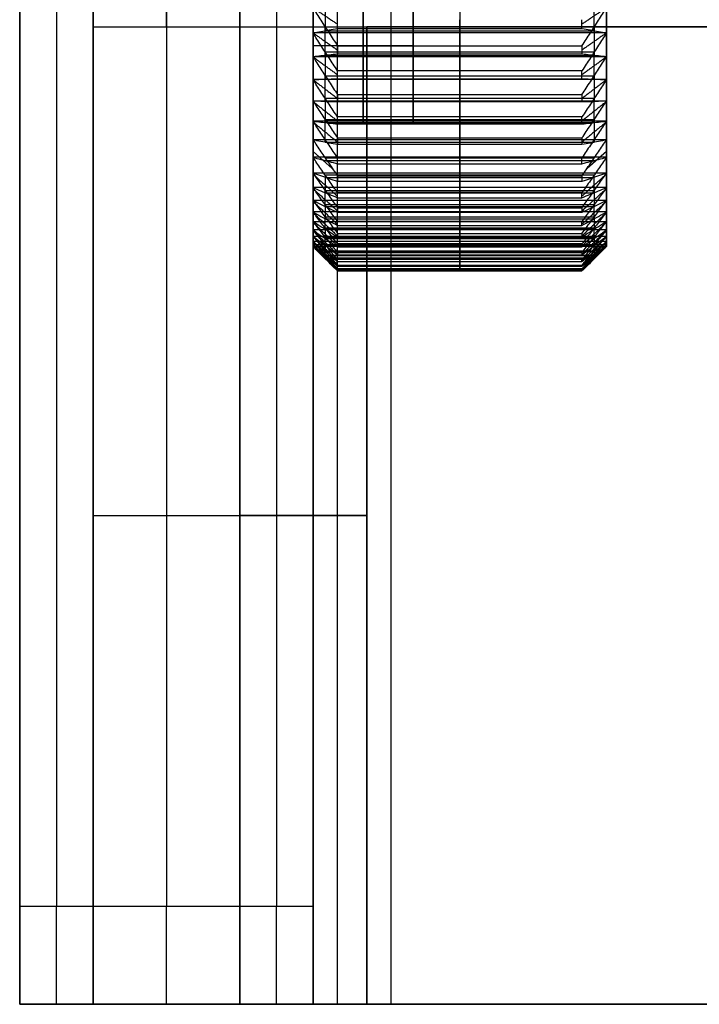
# Model space of a CAD drawing. Header units: centimetres. Extents: x -14.3 to 5, y -11.3 to 4.9.
# Tile 2 of 10: x -5 to -3.6, y -3 to -1. Entities that reach past the tile are written whole.
import ezdxf

# ---------------------------------------------------------------- set-up
doc = ezdxf.new("R2010")
doc.units = ezdxf.units.CM
doc.layers.add('Default', color=7, linetype='Continuous', true_color=0x000000)

# ---------------------------------------------------------------- blocks, each defined once
blk = doc.blocks.new('L_SUPPORTO_ESTERNA')
at = {"layer": 'Default'}
for p, q in [((-50, 30, 62.25), (-50, -30, 62.25)), ((-48.5, 30, 62.25), (-48.5, -30, 62.25)), ((-49.25, 28, 102), (-49.25, -28, 102)), ((-48.5, -30, 58), (-50, -30, 58))]:
    blk.add_line(p, q, dxfattribs=at)
at = {"layer": 'Default', "extrusion": (-1, 0, 0)}
for centre in [(28, 100, 50), (28, 100, 49.25), (28, 100, 48.5)]:
    blk.add_arc(centre, 2, 0, 90, dxfattribs=at)
at = {"layer": 'Default', "extrusion": (0, 1, 0)}
blk.add_arc((43.5, 22.5, -30), 6.5, 270, 0, dxfattribs=at)
at = {"layer": 'Default', "extrusion": (0, -1, 0)}
blk.add_arc((-43.5, 22.5, 30), 5, 180, 270, dxfattribs=at)
at = {"layer": 'Default'}
for points in [[(-50, 30, 22.5), (-50, 0, 22.5), (-50, -30, 22.5)], [(-48.5, 30, 22.5), (-48.5, 0, 22.5), (-48.5, -30, 22.5)], [(-43.5, -30, 16), (-43.5, 0, 16), (-43.5, 30, 16)], [(-43.5, -30, 17.5), (-43.5, 0, 17.5), (-43.5, 30, 17.5)], [(-50, -28, 102), (-50, 0, 102), (-50, 28, 102)], [(-48.5, -28, 102), (-48.5, 0, 102), (-48.5, 28, 102)], [(-48.5, -28, 102), (-49.25, -28, 102), (-50, -28, 102)], [(-50, -30, 22.5), (-50, -30, 61.25), (-50, -30, 100)], [(-50, -30, 100), (-49.25, -30, 100), (-48.5, -30, 100)], [(-48.5, -30, 22.5), (-48.5, -30, 61.25), (-48.5, -30, 100)], [(-43.5, -30, 17.5), (2.25, -30, 17.5), (48, -30, 17.5)], [(48, -30, 16), (2.25, -30, 16), (-43.5, -30, 16)]]:
    blk.add_open_spline(points, degree=2, dxfattribs=at)
blk = doc.blocks.new('L_SUPPORTO_CENTRALE')
at = {"layer": 'Default'}
for p, q in [((-47, 28, 102), (-47, -28, 102)), ((-48.5, -10, 47.25), (-45.5, -10, 47.25)), ((-48.5, -10, 62.55), (-48.5, -30, 62.55)), ((-45.5, -10, 62.55), (-45.5, -30, 62.55)), ((-45.5, -30, 58.75), (-48.5, -30, 58.75))]:
    blk.add_line(p, q, dxfattribs=at)
at = {"layer": 'Default', "extrusion": (1, 0, 0)}
blk.add_arc((0, 77, -48.5), 10, 0, 180, dxfattribs=at)
at = {"layer": 'Default', "extrusion": (-1, 0, 0)}
for centre, radius, end in [((0, 77, 47), 10, 180), ((0, 77, 45.5), 10, 180), ((28, 100, 48.5), 2, 90), ((28, 100, 47), 2, 90), ((28, 100, 45.5), 2, 90)]:
    blk.add_arc(centre, radius, 0, end, dxfattribs=at)
at = {"layer": 'Default', "extrusion": (0, -1, 0)}
for centre, radius in [((-42.9, 23.1, 10), 5.6), ((-42.9, 23.1, 10), 2.6), ((-42.9, 23.1, 20), 5.6), ((-42.9, 23.1, 30), 2.6)]:
    blk.add_arc(centre, radius, 180, 270, dxfattribs=at)
at = {"layer": 'Default', "extrusion": (0, 1, 0)}
for centre, radius in [((42.9, 23.1, -20), 2.6), ((42.9, 23.1, -30), 5.6)]:
    blk.add_arc(centre, radius, 270, 0, dxfattribs=at)
at = {"layer": 'Default'}
for points in [[(-48.5, -28, 102), (-48.5, 0, 102), (-48.5, 28, 102)], [(-45.5, -28, 102), (-45.5, 0, 102), (-45.5, 28, 102)], [(-48.5, -30, 23.1), (-48.5, -20, 23.1), (-48.5, -10, 23.1)], [(-48.5, -10, 77), (-47, -10, 77), (-45.5, -10, 77)], [(-48.5, -10, 23.1), (-48.5, -10, 50.05), (-48.5, -10, 77)], [(-45.5, -10, 77), (-45.5, -10, 50.05), (-45.5, -10, 23.1)], [(-45.5, -10, 23.1), (-45.5, -20, 23.1), (-45.5, -30, 23.1)], [(-42.9, -10, 17.5), (-42.9, -20, 17.5), (-42.9, -30, 17.5)], [(-8.139, -10, 17.5), (-25.52, -10, 17.5), (-42.9, -10, 17.5)], [(-42.9, -10, 20.5), (-25.52, -10, 20.5), (-8.139, -10, 20.5)], [(-42.9, -30, 20.5), (-42.9, -20, 20.5), (-42.9, -10, 20.5)], [(-45.5, -28, 102), (-47, -28, 102), (-48.5, -28, 102)], [(-48.5, -30, 23.1), (-48.5, -30, 61.55), (-48.5, -30, 100)], [(-48.5, -30, 100), (-47, -30, 100), (-45.5, -30, 100)], [(-45.5, -30, 100), (-45.5, -30, 61.55), (-45.5, -30, 23.1)], [(48, -30, 17.5), (2.55, -30, 17.5), (-42.9, -30, 17.5)], [(-42.9, -30, 20.5), (2.55, -30, 20.5), (48, -30, 20.5)]]:
    blk.add_open_spline(points, degree=2, dxfattribs=at)
blk = doc.blocks.new('L_SUPPORTO_INTERNA')
at = {"layer": 'Default'}
for p, q in [((-45.5, 30, 62.8), (-45.5, -30, 62.8)), ((-44, 30, 62.8), (-44, -30, 62.8)), ((-44.75, 28, 102), (-44.75, -28, 102)), ((-44, -30, 60.25), (-45.5, -30, 60.25))]:
    blk.add_line(p, q, dxfattribs=at)
at = {"layer": 'Default', "extrusion": (-1, 0, 0)}
for centre in [(28, 100, 45.5), (28, 100, 44.75), (28, 100, 44)]:
    blk.add_arc(centre, 2, 0, 90, dxfattribs=at)
at = {"layer": 'Default', "extrusion": (0, 1, 0)}
blk.add_arc((42.4, 23.6, -30), 3.1, 270, 0, dxfattribs=at)
at = {"layer": 'Default', "extrusion": (0, -1, 0)}
blk.add_arc((-42.4, 23.6, 30), 1.6, 180, 270, dxfattribs=at)
at = {"layer": 'Default'}
for points in [[(-45.5, 30, 23.6), (-45.5, 0, 23.6), (-45.5, -30, 23.6)], [(-44, 30, 23.6), (-44, 0, 23.6), (-44, -30, 23.6)], [(-42.4, -30, 20.5), (-42.4, 0, 20.5), (-42.4, 30, 20.5)], [(-42.4, -30, 22), (-42.4, 0, 22), (-42.4, 30, 22)], [(-45.5, -28, 102), (-45.5, 0, 102), (-45.5, 28, 102)], [(-44, -28, 102), (-44, 0, 102), (-44, 28, 102)], [(-44, -28, 102), (-44.75, -28, 102), (-45.5, -28, 102)], [(-45.5, -30, 23.6), (-45.5, -30, 61.8), (-45.5, -30, 100)], [(-45.5, -30, 100), (-44.75, -30, 100), (-44, -30, 100)], [(-44, -30, 23.6), (-44, -30, 61.8), (-44, -30, 100)], [(-42.4, -30, 22), (2.8, -30, 22), (48, -30, 22)], [(48, -30, 20.5), (2.8, -30, 20.5), (-42.4, -30, 20.5)]]:
    blk.add_open_spline(points, degree=2, dxfattribs=at)
blk = doc.blocks.new('5132_ASM')
at = {"layer": 'Default'}
for name in ['L_SUPPORTO_ESTERNA', 'L_SUPPORTO_CENTRALE', 'L_SUPPORTO_INTERNA']:
    blk.add_blockref(name, (0, 0, -16), dxfattribs=at)
blk = doc.blocks.new('5134')
at = {"layer": 'Default'}
for p, q in [((-37.8, -12.554, 69.744), (-37.8, 12.561, 84.244)), ((-41.75, -10.392, 71), (-41.75, -7.361, 72.75)), ((-40.8, -9.615, 66.147), (-40.8, -10.392, 66.183)), ((-43.553, -10.004, 66.165), (-38.047, -10.004, 66.165)), ((-40.8, -10.128, 87.376), (-40.8, -10.036, 88.148)), ((-43.553, -10.082, 87.762), (-38.047, -10.082, 87.762)), ((-40.8, -10.903, 87.302), (-40.8, -10.128, 87.376)), ((-43.8, -12.557, 69.75), (-43.8, -10.392, 71)), ((-43.553, -10.515, 87.339), (-38.047, -10.515, 87.339)), ((-43.553, -10.59, 66.737), (-38.047, -10.59, 66.737)), ((-40.8, -10.563, 66.35), (-40.8, -10.618, 67.125)), ((-40.8, -10.618, 67.125), (-40.8, -11.388, 67.237)), ((-43.553, -11.003, 67.181), (-38.047, -11.003, 67.181)), ((-43.553, -11.074, 86.739), (-38.047, -11.074, 86.739)), ((-40.8, -11.083, 86.35), (-40.8, -11.065, 87.128)), ((-40.8, -11.846, 86.202), (-40.8, -11.083, 86.35)), ((-43.553, -11.464, 86.276), (-38.047, -11.464, 86.276)), ((-43.553, -11.531, 67.807), (-38.047, -11.531, 67.807)), ((-40.8, -11.521, 68.196), (-40.8, -12.277, 68.381)), ((-40.8, -11.541, 67.419), (-40.8, -11.521, 68.196)), ((-43.553, -11.899, 68.289), (-38.047, -11.899, 68.289)), ((-43.553, -11.962, 85.625), (-38.047, -11.962, 85.625)), ((-40.8, -11.933, 85.237), (-40.8, -11.991, 86.012)), ((-40.8, -12.679, 85.016), (-40.8, -11.933, 85.237)), ((-43.553, -12.306, 85.126), (-38.047, -12.306, 85.126)), ((-43.553, -12.365, 68.963), (-38.047, -12.365, 68.963)), ((-40.8, -12.317, 69.349), (-40.8, -13.051, 69.606)), ((-40.8, -12.412, 68.577), (-40.8, -12.317, 69.349)), ((-43.8, -12.557, 69.75), (-43.406, -12.899, 69.553)), ((-43.553, -12.684, 69.478), (-38.047, -12.684, 69.478)), ((-40.8, -12.673, 84.047), (-40.8, -12.804, 84.813)), ((-40.8, -13.393, 83.754), (-40.8, -12.673, 84.047)), ((-37.8, -12.557, 69.75), (-38.194, -12.899, 69.553)), ((-43.553, -12.739, 84.43), (-38.047, -12.739, 84.43)), ((-43.553, -13.033, 83.901), (-38.047, -13.033, 83.901)), ((-43.553, -13.083, 70.194), (-38.047, -13.083, 70.194)), ((-40.8, -12.998, 70.574), (-40.8, -13.704, 70.9)), ((-40.8, -13.167, 69.815), (-40.8, -12.998, 70.574)), ((-40.8, -13.293, 82.791), (-40.8, -13.499, 83.541)), ((-40.8, -13.983, 82.43), (-40.8, -13.293, 82.791)), ((-43.553, -13.351, 70.737), (-38.047, -13.351, 70.737)), ((-43.553, -13.396, 83.166), (-38.047, -13.396, 83.166)), ((-43.553, -13.638, 82.611), (-38.047, -13.638, 82.611)), ((-43.553, -13.678, 71.489), (-38.047, -13.678, 71.489)), ((-40.8, -13.558, 71.858), (-40.8, -14.229, 72.252)), ((-40.8, -13.799, 71.119), (-40.8, -13.558, 71.858)), ((-43.553, -13.893, 72.055), (-38.047, -13.893, 72.055)), ((-40.8, -13.79, 81.481), (-40.8, -14.067, 82.207)), ((-40.8, -14.441, 81.055), (-40.8, -13.79, 81.481)), ((-43.553, -13.929, 81.844), (-38.047, -13.929, 81.844)), ((-40.8, -13.991, 73.191), (-40.8, -14.62, 73.647)), ((-40.8, -14.302, 72.478), (-40.8, -13.991, 73.191)), ((-43.553, -14.116, 81.268), (-38.047, -14.116, 81.268)), ((-43.553, -14.146, 72.834), (-38.047, -14.146, 72.834)), ((-40.8, -14.158, 80.129), (-40.8, -14.504, 80.825)), ((-40.8, -14.765, 79.643), (-40.8, -14.158, 80.129)), ((-40.8, -14.293, 74.559), (-40.8, -14.876, 75.074)), ((-40.8, -14.672, 73.88), (-40.8, -14.293, 74.559)), ((-43.553, -14.306, 73.419), (-38.047, -14.306, 73.419)), ((-43.553, -14.331, 80.477), (-38.047, -14.331, 80.477)), ((-43.553, -14.462, 79.886), (-38.047, -14.462, 79.886)), ((-43.553, -14.482, 74.219), (-38.047, -14.482, 74.219)), ((-40.8, -14.394, 78.748), (-40.8, -14.805, 79.408)), ((-40.8, -14.951, 78.205), (-40.8, -14.394, 78.748)), ((-40.8, -14.462, 75.95), (-40.8, -14.992, 76.518)), ((-40.8, -14.905, 75.31), (-40.8, -14.462, 75.95)), ((-40.8, -14.496, 77.35), (-40.8, -14.969, 77.968)), ((-40.8, -14.998, 76.757), (-40.8, -14.496, 77.35)), ((-43.553, -14.584, 74.816), (-38.047, -14.584, 74.816)), ((-43.553, -14.6, 79.078), (-38.047, -14.6, 79.078)), ((-43.553, -14.673, 78.477), (-38.047, -14.673, 78.477)), ((-43.553, -14.683, 75.63), (-38.047, -14.683, 75.63)), ((-43.553, -14.727, 76.234), (-38.047, -14.727, 76.234)), ((-43.553, -14.732, 77.659), (-38.047, -14.732, 77.659)), ((-43.553, -14.747, 77.054), (-38.047, -14.747, 77.054))]:
    blk.add_line(p, q, dxfattribs=at)
at = {"layer": 'Default', "extrusion": (1, 0, 0)}
for start, end in [(210, 30), (30, 210)]:
    blk.add_arc((0, 77, -43.8), 12, start, end, dxfattribs=at)
at = {"layer": 'Default', "extrusion": (-1, 0, 0)}
for centre, radius, start, end in [((0, 77, 41.75), 12, 150, 330), ((0, 77, 42.775), 12, 150, 330), ((0, 77, 42.775), 12, 330, 150), ((0, 77, 41.75), 12, 330, 150), ((0, 77, 43.8), 14.5, 45.6923, 51.2308), ((0, 77, 37.8), 14.5, 45.6923, 51.2308), ((0, 77, 43.8), 14.5, 311.5385, 317.0769), ((0, 77, 37.8), 14.5, 311.5385, 317.0769), ((0, 77, 43.3), 15, 48.0063, 48.9168), ((0, 77, 40.8), 15, 48.0063, 48.9168), ((0, 77, 38.3), 15, 48.0063, 48.9168), ((0, 77, 43.8), 14.5, 40.1538, 45.6923), ((0, 77, 37.8), 14.5, 40.1538, 45.6923), ((0, 77, 43.3), 15, 313.8525, 314.7629), ((0, 77, 40.8), 15, 313.8525, 314.7629), ((0, 77, 38.3), 15, 313.8525, 314.7629), ((0, 77, 43.8), 14.5, 317.0769, 322.6154), ((0, 77, 37.8), 14.5, 317.0769, 322.6154), ((0, 77, 43.3), 15, 42.4679, 43.3783), ((0, 77, 40.8), 15, 42.4679, 43.3783), ((0, 77, 38.3), 15, 42.4679, 43.3783), ((0, 77, 43.8), 14.5, 34.6154, 40.1538), ((0, 77, 37.8), 14.5, 34.6154, 40.1538), ((0, 77, 43.3), 15, 319.3909, 320.3014), ((0, 77, 40.8), 15, 319.3909, 320.3014), ((0, 77, 38.3), 15, 319.3909, 320.3014), ((0, 77, 43.8), 14.5, 322.6154, 328.1538), ((0, 77, 37.8), 14.5, 322.6154, 328.1538), ((0, 77, 43.3), 15, 36.9294, 37.8398), ((0, 77, 40.8), 15, 36.9294, 37.8398), ((0, 77, 38.3), 15, 36.9294, 37.8398), ((0, 77, 43.8), 14.5, 29.0769, 34.6154), ((0, 77, 37.8), 14.5, 29.0769, 34.6154), ((0, 77, 43.3), 15, 324.9294, 325.8398), ((0, 77, 40.8), 15, 324.9294, 325.8398), ((0, 77, 38.3), 15, 324.9294, 325.8398), ((0, 77, 43.8), 14.5, 328.1538, 333.6923), ((0, 77, 37.8), 14.5, 328.1538, 333.6923), ((0, 77, 43.8), 14.5, 23.5385, 29.0769), ((0, 77, 43.3), 15, 31.3909, 32.3014), ((0, 77, 40.8), 15, 31.3909, 32.3014), ((0, 77, 38.3), 15, 31.3909, 32.3014), ((0, 77, 37.8), 14.5, 23.5385, 29.0769), ((0, 77, 43.8), 14.5, 333.6923, 339.2308), ((0, 77, 43.3), 15, 330.4679, 331.3783), ((0, 77, 40.8), 15, 330.4679, 331.3783), ((0, 77, 38.3), 15, 330.4679, 331.3783), ((0, 77, 37.8), 14.5, 333.6923, 339.2308), ((0, 77, 43.8), 14.5, 18, 23.5385), ((0, 77, 37.8), 14.5, 18, 23.5385), ((0, 77, 43.3), 15, 25.8525, 26.7629), ((0, 77, 40.8), 15, 25.8525, 26.7629), ((0, 77, 38.3), 15, 25.8525, 26.7629), ((0, 77, 43.8), 14.5, 339.2308, 344.7692), ((0, 77, 37.8), 14.5, 339.2308, 344.7692), ((0, 77, 43.8), 14.5, 12.4615, 18), ((0, 77, 43.3), 15, 336.0063, 336.9168), ((0, 77, 40.8), 15, 336.0063, 336.9168), ((0, 77, 38.3), 15, 336.0063, 336.9168), ((0, 77, 37.8), 14.5, 12.4615, 18), ((0, 77, 43.8), 14.5, 344.7692, 350.3077), ((0, 77, 43.3), 15, 20.314, 21.2245), ((0, 77, 40.8), 15, 20.314, 21.2245), ((0, 77, 38.3), 15, 20.314, 21.2245), ((0, 77, 37.8), 14.5, 344.7692, 350.3077), ((0, 77, 43.8), 14.5, 6.9231, 12.4615), ((0, 77, 43.8), 14.5, 350.3077, 355.8462), ((0, 77, 43.3), 15, 341.5448, 342.4552), ((0, 77, 40.8), 15, 341.5448, 342.4552), ((0, 77, 38.3), 15, 341.5448, 342.4552), ((0, 77, 37.8), 14.5, 6.9231, 12.4615), ((0, 77, 37.8), 14.5, 350.3077, 355.8462), ((0, 77, 43.8), 14.5, 1.3846, 6.9231), ((0, 77, 43.8), 14.5, 355.8462, 1.3846), ((0, 77, 43.3), 15, 14.7755, 15.686), ((0, 77, 40.8), 15, 14.7755, 15.686), ((0, 77, 38.3), 15, 14.7755, 15.686), ((0, 77, 37.8), 14.5, 1.3846, 6.9231), ((0, 77, 37.8), 14.5, 355.8462, 1.3846), ((0, 77, 43.3), 15, 347.0832, 347.9937), ((0, 77, 40.8), 15, 347.0832, 347.9937), ((0, 77, 38.3), 15, 347.0832, 347.9937), ((0, 77, 43.3), 15, 9.2371, 10.1475), ((0, 77, 43.3), 15, 352.6217, 353.5321), ((0, 77, 40.8), 15, 9.2371, 10.1475), ((0, 77, 40.8), 15, 352.6217, 353.5321), ((0, 77, 38.3), 15, 9.2371, 10.1475), ((0, 77, 38.3), 15, 352.6217, 353.5321), ((0, 77, 43.3), 15, 3.6986, 4.6091), ((0, 77, 43.3), 15, 358.1602, 359.0706), ((0, 77, 40.8), 15, 3.6986, 4.6091), ((0, 77, 40.8), 15, 358.1602, 359.0706), ((0, 77, 38.3), 15, 3.6986, 4.6091), ((0, 77, 38.3), 15, 358.1602, 359.0706)]:
    blk.add_arc(centre, radius, start, end, dxfattribs=at)
at = {"layer": 'Default'}
for points, degree in [([(-43.8, -9.615, 66.147), (-43.747, -9.699, 66.151), (-43.64, -9.869, 66.159), (-43.473, -10.127, 66.171), (-43.358, -10.303, 66.179), (-43.3, -10.392, 66.183)], 3), ([(-43.8, -9.615, 87.854), (-43.55, -9.781, 88.041), (-43.3, -9.947, 88.228)], 2), ([(-38.3, -10.392, 66.183), (-38.242, -10.303, 66.179), (-38.127, -10.128, 66.171), (-37.96, -9.869, 66.159), (-37.853, -9.699, 66.151), (-37.8, -9.615, 66.147)], 3), ([(-37.8, -9.615, 87.854), (-38.05, -9.781, 88.041), (-38.3, -9.947, 88.228)], 2), ([(-43.8, -10.128, 87.376), (-43.747, -10.118, 87.46), (-43.64, -10.098, 87.628), (-43.473, -10.067, 87.885), (-43.358, -10.046, 88.06), (-43.3, -10.036, 88.148)], 3), ([(-43.3, -10.036, 88.148), (-40.8, -10.036, 88.148), (-38.3, -10.036, 88.148)], 2), ([(-38.3, -10.036, 88.148), (-38.242, -10.046, 88.06), (-38.127, -10.067, 87.885), (-37.96, -10.098, 87.628), (-37.853, -10.118, 87.46), (-37.8, -10.128, 87.376)], 3), ([(-37.8, -10.128, 87.376), (-40.8, -10.128, 87.376), (-43.8, -10.128, 87.376)], 2), ([(-43.3, -10.903, 87.302), (-43.358, -10.814, 87.311), (-43.473, -10.639, 87.327), (-43.64, -10.381, 87.352), (-43.747, -10.212, 87.368), (-43.8, -10.128, 87.376)], 3), ([(-43.8, -10.128, 66.624), (-43.55, -10.303, 66.445), (-43.3, -10.478, 66.266)], 2), ([(-37.8, -10.128, 87.376), (-37.853, -10.212, 87.368), (-37.96, -10.381, 87.352), (-38.127, -10.639, 87.327), (-38.242, -10.814, 87.311), (-38.3, -10.903, 87.302)], 3), ([(-37.8, -10.128, 66.624), (-38.05, -10.303, 66.445), (-38.3, -10.478, 66.266)], 2), ([(-41.75, -10.392, 71), (-42.775, -10.392, 71), (-43.8, -10.392, 71)], 2), ([(-43.3, -10.392, 66.183), (-40.8, -10.392, 66.183), (-38.3, -10.392, 66.183)], 2), ([(-43.3, -10.563, 66.35), (-43.358, -10.569, 66.438), (-43.473, -10.581, 66.614), (-43.64, -10.6, 66.872), (-43.747, -10.612, 67.041), (-43.8, -10.618, 67.125)], 3), ([(-37.8, -10.618, 67.125), (-40.8, -10.618, 67.125), (-43.8, -10.618, 67.125)], 2), ([(-43.8, -10.618, 67.125), (-43.747, -10.701, 67.137), (-43.64, -10.869, 67.162), (-43.473, -11.125, 67.199), (-43.358, -11.3, 67.224), (-43.3, -11.388, 67.237)], 3), ([(-43.8, -10.618, 86.875), (-43.55, -10.801, 87.045), (-43.3, -10.984, 87.215)], 2), ([(-38.3, -10.563, 66.35), (-40.8, -10.563, 66.35), (-43.3, -10.563, 66.35)], 2), ([(-37.8, -10.618, 67.125), (-37.853, -10.612, 67.041), (-37.96, -10.6, 66.872), (-38.127, -10.581, 66.614), (-38.242, -10.569, 66.438), (-38.3, -10.563, 66.35)], 3), ([(-38.3, -11.388, 67.237), (-38.242, -11.3, 67.224), (-38.127, -11.125, 67.199), (-37.96, -10.869, 67.162), (-37.853, -10.701, 67.137), (-37.8, -10.618, 67.125)], 3), ([(-37.8, -10.618, 86.875), (-38.05, -10.801, 87.045), (-38.3, -10.984, 87.215)], 2), ([(-43.8, -11.083, 86.35), (-43.747, -11.081, 86.434), (-43.64, -11.077, 86.604), (-43.473, -11.071, 86.863), (-43.358, -11.067, 87.039), (-43.3, -11.065, 87.128)], 3), ([(-38.3, -10.903, 87.302), (-40.8, -10.903, 87.302), (-43.3, -10.903, 87.302)], 2), ([(-43.3, -11.065, 87.128), (-40.8, -11.065, 87.128), (-38.3, -11.065, 87.128)], 2), ([(-38.3, -11.065, 87.128), (-38.242, -11.067, 87.039), (-38.127, -11.071, 86.863), (-37.96, -11.077, 86.604), (-37.853, -11.081, 86.434), (-37.8, -11.083, 86.35)], 3), ([(-37.8, -11.083, 86.35), (-40.8, -11.083, 86.35), (-43.8, -11.083, 86.35)], 2), ([(-43.3, -11.846, 86.202), (-43.358, -11.759, 86.219), (-43.473, -11.586, 86.252), (-43.64, -11.332, 86.302), (-43.747, -11.165, 86.334), (-43.8, -11.083, 86.35)], 3), ([(-43.8, -11.087, 67.655), (-43.55, -11.278, 67.494), (-43.3, -11.469, 67.332)], 2), ([(-37.8, -11.083, 86.35), (-37.853, -11.165, 86.334), (-37.96, -11.332, 86.302), (-38.127, -11.586, 86.252), (-38.242, -11.759, 86.219), (-38.3, -11.846, 86.202)], 3), ([(-37.8, -11.087, 67.655), (-38.05, -11.278, 67.494), (-38.3, -11.469, 67.332)], 2), ([(-43.3, -11.388, 67.237), (-40.8, -11.388, 67.237), (-38.3, -11.388, 67.237)], 2), ([(-37.8, -11.521, 68.196), (-40.8, -11.521, 68.196), (-43.8, -11.521, 68.196)], 2), ([(-43.8, -11.521, 68.196), (-43.747, -11.603, 68.216), (-43.64, -11.768, 68.257), (-43.473, -12.019, 68.318), (-43.358, -12.19, 68.36), (-43.3, -12.277, 68.381)], 3), ([(-43.3, -11.541, 67.419), (-43.358, -11.539, 67.508), (-43.473, -11.534, 67.684), (-43.64, -11.528, 67.942), (-43.747, -11.524, 68.112), (-43.8, -11.521, 68.196)], 3), ([(-43.8, -11.532, 85.79), (-43.55, -11.731, 85.942), (-43.3, -11.93, 86.093)], 2), ([(-38.3, -11.541, 67.419), (-40.8, -11.541, 67.419), (-43.3, -11.541, 67.419)], 2), ([(-38.3, -12.277, 68.381), (-38.242, -12.19, 68.36), (-38.127, -12.019, 68.318), (-37.96, -11.768, 68.257), (-37.853, -11.603, 68.216), (-37.8, -11.521, 68.196)], 3), ([(-37.8, -11.521, 68.196), (-37.853, -11.524, 68.112), (-37.96, -11.528, 67.943), (-38.127, -11.534, 67.684), (-38.242, -11.539, 67.508), (-38.3, -11.541, 67.419)], 3), ([(-37.8, -11.532, 85.79), (-38.05, -11.731, 85.942), (-38.3, -11.93, 86.093)], 2), ([(-38.3, -11.846, 86.202), (-40.8, -11.846, 86.202), (-43.3, -11.846, 86.202)], 2), ([(-37.8, -11.933, 85.237), (-40.8, -11.933, 85.237), (-43.8, -11.933, 85.237)], 2), ([(-43.8, -11.933, 85.237), (-43.747, -11.939, 85.321), (-43.64, -11.952, 85.49), (-43.473, -11.971, 85.748), (-43.358, -11.984, 85.924), (-43.3, -11.991, 86.012)], 3), ([(-43.3, -12.679, 85.016), (-43.358, -12.594, 85.041), (-43.473, -12.425, 85.091), (-43.64, -12.177, 85.165), (-43.747, -12.014, 85.213), (-43.8, -11.933, 85.237)], 3), ([(-43.8, -11.949, 68.785), (-43.55, -12.155, 68.644), (-43.3, -12.361, 68.502)], 2), ([(-43.3, -11.991, 86.012), (-40.8, -11.991, 86.012), (-38.3, -11.991, 86.012)], 2), ([(-38.3, -11.991, 86.012), (-38.242, -11.984, 85.924), (-38.127, -11.971, 85.748), (-37.96, -11.952, 85.49), (-37.853, -11.939, 85.321), (-37.8, -11.933, 85.237)], 3), ([(-37.8, -11.933, 85.237), (-37.853, -12.014, 85.213), (-37.96, -12.176, 85.165), (-38.127, -12.425, 85.091), (-38.242, -12.594, 85.041), (-38.3, -12.679, 85.016)], 3), ([(-37.8, -11.949, 68.785), (-38.05, -12.155, 68.644), (-38.3, -12.361, 68.502)], 2), ([(-43.3, -12.277, 68.381), (-40.8, -12.277, 68.381), (-38.3, -12.277, 68.381)], 2), ([(-37.8, -12.317, 69.349), (-40.8, -12.317, 69.349), (-43.8, -12.317, 69.349)], 2), ([(-43.8, -12.317, 69.349), (-43.747, -12.397, 69.377), (-43.64, -12.557, 69.433), (-43.473, -12.801, 69.519), (-43.358, -12.967, 69.577), (-43.3, -13.051, 69.606)], 3), ([(-43.3, -12.412, 68.577), (-43.358, -12.401, 68.666), (-43.473, -12.38, 68.84), (-43.64, -12.348, 69.097), (-43.747, -12.328, 69.266), (-43.8, -12.317, 69.349)], 3), ([(-38.3, -12.412, 68.577), (-40.8, -12.412, 68.577), (-43.3, -12.412, 68.577)], 2), ([(-38.3, -13.051, 69.606), (-38.242, -12.967, 69.577), (-38.127, -12.801, 69.519), (-37.96, -12.557, 69.433), (-37.853, -12.397, 69.377), (-37.8, -12.317, 69.349)], 3), ([(-37.8, -12.317, 69.349), (-37.853, -12.328, 69.266), (-37.96, -12.348, 69.097), (-38.127, -12.38, 68.84), (-38.242, -12.401, 68.666), (-38.3, -12.412, 68.577)], 3), ([(-37.8, -12.673, 84.047), (-40.8, -12.673, 84.047), (-43.8, -12.673, 84.047)], 2), ([(-43.8, -12.673, 84.047), (-43.747, -12.687, 84.13), (-43.64, -12.716, 84.297), (-43.473, -12.76, 84.552), (-43.358, -12.789, 84.726), (-43.3, -12.804, 84.813)], 3), ([(-43.3, -13.393, 83.754), (-43.358, -13.311, 83.788), (-43.473, -13.148, 83.854), (-43.64, -12.908, 83.951), (-43.747, -12.75, 84.015), (-43.8, -12.673, 84.047)], 3), ([(-38.3, -12.679, 85.016), (-40.8, -12.679, 85.016), (-43.3, -12.679, 85.016)], 2), ([(-38.3, -12.804, 84.813), (-38.242, -12.789, 84.726), (-38.127, -12.76, 84.552), (-37.96, -12.716, 84.297), (-37.853, -12.687, 84.13), (-37.8, -12.673, 84.047)], 3), ([(-37.8, -12.673, 84.047), (-37.853, -12.75, 84.015), (-37.96, -12.908, 83.951), (-38.127, -13.148, 83.854), (-38.242, -13.311, 83.788), (-38.3, -13.393, 83.754)], 3), ([(-43.3, -12.804, 84.813), (-40.8, -12.804, 84.813), (-38.3, -12.804, 84.813)], 2), ([(-37.8, -12.998, 70.574), (-40.8, -12.998, 70.574), (-43.8, -12.998, 70.574)], 2), ([(-43.8, -12.998, 70.574), (-43.747, -13.074, 70.609), (-43.64, -13.228, 70.68), (-43.473, -13.463, 70.789), (-43.358, -13.623, 70.863), (-43.3, -13.704, 70.9)], 3), ([(-43.3, -13.167, 69.815), (-43.358, -13.148, 69.901), (-43.473, -13.11, 70.073), (-43.64, -13.053, 70.326), (-43.747, -13.016, 70.492), (-43.8, -12.998, 70.574)], 3), ([(-43.8, -13.018, 83.386), (-43.55, -13.243, 83.496), (-43.3, -13.467, 83.606)], 2), ([(-43.3, -13.051, 69.606), (-40.8, -13.051, 69.606), (-38.3, -13.051, 69.606)], 2), ([(-38.3, -13.704, 70.9), (-38.242, -13.623, 70.863), (-38.127, -13.464, 70.789), (-37.96, -13.228, 70.68), (-37.853, -13.074, 70.609), (-37.8, -12.998, 70.574)], 3), ([(-37.8, -12.998, 70.574), (-37.853, -13.016, 70.492), (-37.96, -13.053, 70.326), (-38.127, -13.11, 70.073), (-38.242, -13.148, 69.901), (-38.3, -13.167, 69.815)], 3), ([(-37.8, -13.018, 83.386), (-38.05, -13.243, 83.496), (-38.3, -13.467, 83.606)], 2), ([(-37.8, -13.293, 82.791), (-40.8, -13.293, 82.791), (-43.8, -13.293, 82.791)], 2), ([(-43.8, -13.293, 82.791), (-43.747, -13.316, 82.872), (-43.64, -13.36, 83.036), (-43.473, -13.429, 83.285), (-43.358, -13.475, 83.455), (-43.3, -13.499, 83.541)], 3), ([(-43.3, -13.983, 82.43), (-43.358, -13.904, 82.472), (-43.473, -13.748, 82.553), (-43.64, -13.518, 82.673), (-43.747, -13.368, 82.752), (-43.8, -13.293, 82.791)], 3), ([(-38.3, -13.167, 69.815), (-40.8, -13.167, 69.815), (-43.3, -13.167, 69.815)], 2), ([(-38.3, -13.499, 83.541), (-38.242, -13.475, 83.455), (-38.127, -13.429, 83.285), (-37.96, -13.36, 83.036), (-37.853, -13.316, 82.872), (-37.8, -13.293, 82.791)], 3), ([(-37.8, -13.293, 82.791), (-37.853, -13.368, 82.752), (-37.96, -13.518, 82.673), (-38.127, -13.748, 82.553), (-38.242, -13.904, 82.472), (-38.3, -13.983, 82.43)], 3), ([(-43.8, -13.313, 71.253), (-43.55, -13.542, 71.154), (-43.3, -13.772, 71.055)], 2), ([(-38.3, -13.393, 83.754), (-40.8, -13.393, 83.754), (-43.3, -13.393, 83.754)], 2), ([(-37.8, -13.313, 71.253), (-38.05, -13.542, 71.154), (-38.3, -13.772, 71.055)], 2), ([(-37.8, -13.558, 71.858), (-40.8, -13.558, 71.858), (-43.8, -13.558, 71.858)], 2), ([(-43.8, -13.558, 71.858), (-43.747, -13.63, 71.901), (-43.64, -13.777, 71.987), (-43.473, -14, 72.118), (-43.358, -14.152, 72.207), (-43.3, -14.229, 72.252)], 3), ([(-43.3, -13.799, 71.119), (-43.358, -13.771, 71.203), (-43.473, -13.717, 71.371), (-43.64, -13.636, 71.617), (-43.747, -13.584, 71.778), (-43.8, -13.558, 71.858)], 3), ([(-43.8, -13.575, 82.096), (-43.55, -13.809, 82.184), (-43.3, -14.043, 82.272)], 2), ([(-43.3, -13.499, 83.541), (-40.8, -13.499, 83.541), (-38.3, -13.499, 83.541)], 2), ([(-38.3, -14.229, 72.252), (-38.242, -14.152, 72.207), (-38.127, -14, 72.118), (-37.96, -13.777, 71.987), (-37.853, -13.63, 71.901), (-37.8, -13.558, 71.858)], 3), ([(-37.8, -13.558, 71.858), (-37.853, -13.584, 71.778), (-37.96, -13.636, 71.617), (-38.127, -13.717, 71.371), (-38.242, -13.771, 71.203), (-38.3, -13.799, 71.119)], 3), ([(-37.8, -13.575, 82.096), (-38.05, -13.809, 82.184), (-38.3, -14.043, 82.272)], 2), ([(-37.8, -13.79, 81.481), (-40.8, -13.79, 81.481), (-43.8, -13.79, 81.481)], 2), ([(-43.8, -13.79, 81.481), (-43.747, -13.82, 81.559), (-43.64, -13.881, 81.718), (-43.473, -13.973, 81.96), (-43.358, -14.035, 82.124), (-43.3, -14.067, 82.207)], 3), ([(-43.3, -14.441, 81.055), (-43.358, -14.367, 81.104), (-43.473, -14.22, 81.2), (-43.64, -14.003, 81.342), (-43.747, -13.861, 81.435), (-43.8, -13.79, 81.481)], 3), ([(-43.8, -13.805, 72.565), (-43.55, -14.043, 72.488), (-43.3, -14.281, 72.412)], 2), ([(-43.3, -13.704, 70.9), (-40.8, -13.704, 70.9), (-38.3, -13.704, 70.9)], 2), ([(-38.3, -13.799, 71.119), (-40.8, -13.799, 71.119), (-43.3, -13.799, 71.119)], 2), ([(-38.3, -14.067, 82.207), (-38.242, -14.035, 82.124), (-38.127, -13.973, 81.96), (-37.96, -13.881, 81.718), (-37.853, -13.82, 81.559), (-37.8, -13.79, 81.481)], 3), ([(-37.8, -13.79, 81.481), (-37.853, -13.861, 81.435), (-37.96, -14.003, 81.342), (-38.127, -14.22, 81.2), (-38.242, -14.367, 81.104), (-38.3, -14.441, 81.055)], 3), ([(-37.8, -13.805, 72.565), (-38.05, -14.043, 72.488), (-38.3, -14.281, 72.412)], 2), ([(-37.8, -13.991, 73.191), (-40.8, -13.991, 73.191), (-43.8, -13.991, 73.191)], 2), ([(-43.8, -13.991, 73.191), (-43.747, -14.059, 73.24), (-43.64, -14.196, 73.34), (-43.473, -14.406, 73.492), (-43.358, -14.548, 73.595), (-43.3, -14.62, 73.647)], 3), ([(-43.3, -14.302, 72.478), (-43.358, -14.267, 72.56), (-43.473, -14.196, 72.721), (-43.64, -14.092, 72.958), (-43.747, -14.024, 73.114), (-43.8, -13.991, 73.191)], 3), ([(-43.8, -14.002, 80.766), (-43.55, -14.244, 80.831), (-43.3, -14.485, 80.896)], 2), ([(-38.3, -13.983, 82.43), (-40.8, -13.983, 82.43), (-43.3, -13.983, 82.43)], 2), ([(-43.3, -14.067, 82.207), (-40.8, -14.067, 82.207), (-38.3, -14.067, 82.207)], 2), ([(-38.3, -14.62, 73.647), (-38.242, -14.549, 73.595), (-38.127, -14.406, 73.492), (-37.96, -14.196, 73.34), (-37.853, -14.059, 73.24), (-37.8, -13.991, 73.191)], 3), ([(-37.8, -13.991, 73.191), (-37.853, -14.024, 73.114), (-37.96, -14.092, 72.958), (-38.127, -14.196, 72.721), (-38.242, -14.267, 72.56), (-38.3, -14.302, 72.478)], 3), ([(-37.8, -14.002, 80.766), (-38.05, -14.244, 80.831), (-38.3, -14.485, 80.896)], 2), ([(-37.8, -14.158, 80.129), (-40.8, -14.158, 80.129), (-43.8, -14.158, 80.129)], 2), ([(-43.8, -14.158, 80.129), (-43.747, -14.196, 80.204), (-43.64, -14.271, 80.356), (-43.473, -14.386, 80.588), (-43.358, -14.465, 80.746), (-43.3, -14.504, 80.825)], 3), ([(-43.3, -14.765, 79.643), (-43.358, -14.696, 79.698), (-43.473, -14.559, 79.808), (-43.64, -14.356, 79.97), (-43.747, -14.224, 80.076), (-43.8, -14.158, 80.129)], 3), ([(-43.8, -14.167, 73.911), (-43.55, -14.411, 73.857), (-43.3, -14.656, 73.804)], 2), ([(-37.8, -14.293, 74.559), (-40.8, -14.293, 74.559), (-43.8, -14.293, 74.559)], 2), ([(-43.8, -14.293, 74.559), (-43.747, -14.356, 74.614), (-43.64, -14.483, 74.727), (-43.473, -14.677, 74.898), (-43.358, -14.809, 75.015), (-43.3, -14.876, 75.074)], 3), ([(-43.3, -14.672, 73.88), (-43.358, -14.629, 73.957), (-43.473, -14.543, 74.111), (-43.64, -14.417, 74.337), (-43.747, -14.334, 74.485), (-43.8, -14.293, 74.559)], 3), ([(-43.8, -14.299, 79.407), (-43.55, -14.545, 79.449), (-43.3, -14.792, 79.49)], 2), ([(-43.3, -14.229, 72.252), (-40.8, -14.229, 72.252), (-38.3, -14.229, 72.252)], 2), ([(-38.3, -14.504, 80.825), (-38.242, -14.465, 80.746), (-38.127, -14.386, 80.588), (-37.96, -14.271, 80.356), (-37.853, -14.196, 80.204), (-37.8, -14.158, 80.129)], 3), ([(-37.8, -14.158, 80.129), (-37.853, -14.224, 80.076), (-37.96, -14.356, 79.97), (-38.127, -14.559, 79.808), (-38.242, -14.696, 79.698), (-38.3, -14.765, 79.643)], 3), ([(-37.8, -14.167, 73.911), (-38.05, -14.411, 73.857), (-38.3, -14.656, 73.804)], 2), ([(-38.3, -14.876, 75.074), (-38.242, -14.809, 75.015), (-38.127, -14.677, 74.898), (-37.96, -14.483, 74.727), (-37.853, -14.356, 74.614), (-37.8, -14.293, 74.559)], 3), ([(-37.8, -14.293, 74.559), (-37.853, -14.334, 74.485), (-37.96, -14.417, 74.337), (-38.127, -14.543, 74.111), (-38.242, -14.629, 73.957), (-38.3, -14.672, 73.88)], 3), ([(-37.8, -14.299, 79.407), (-38.05, -14.545, 79.449), (-38.3, -14.792, 79.49)], 2), ([(-37.8, -14.394, 78.748), (-40.8, -14.394, 78.748), (-43.8, -14.394, 78.748)], 2), ([(-43.8, -14.394, 78.748), (-43.747, -14.439, 78.819), (-43.64, -14.528, 78.963), (-43.473, -14.665, 79.183), (-43.358, -14.759, 79.332), (-43.3, -14.805, 79.408)], 3), ([(-43.3, -14.951, 78.205), (-43.358, -14.888, 78.267), (-43.473, -14.762, 78.39), (-43.64, -14.576, 78.571), (-43.747, -14.455, 78.689), (-43.8, -14.394, 78.748)], 3), ([(-43.8, -14.397, 75.278), (-43.55, -14.646, 75.249), (-43.3, -14.894, 75.219)], 2), ([(-37.8, -14.462, 75.95), (-40.8, -14.462, 75.95), (-43.8, -14.462, 75.95)], 2), ([(-43.8, -14.462, 75.95), (-43.747, -14.519, 76.011), (-43.64, -14.635, 76.135), (-43.473, -14.812, 76.325), (-43.358, -14.932, 76.453), (-43.3, -14.992, 76.518)], 3), ([(-43.3, -14.905, 75.31), (-43.358, -14.854, 75.383), (-43.473, -14.754, 75.528), (-43.64, -14.606, 75.741), (-43.747, -14.51, 75.881), (-43.8, -14.462, 75.95)], 3), ([(-43.8, -14.463, 78.033), (-43.55, -14.712, 78.051), (-43.3, -14.962, 78.069)], 2), ([(-37.8, -14.496, 77.35), (-40.8, -14.496, 77.35), (-43.8, -14.496, 77.35)], 2), ([(-43.8, -14.496, 77.35), (-43.747, -14.547, 77.417), (-43.64, -14.65, 77.552), (-43.473, -14.808, 77.757), (-43.358, -14.915, 77.897), (-43.3, -14.969, 77.968)], 3), ([(-43.3, -14.998, 76.757), (-43.358, -14.941, 76.824), (-43.473, -14.827, 76.959), (-43.64, -14.66, 77.157), (-43.747, -14.55, 77.286), (-43.8, -14.496, 77.35)], 3), ([(-38.3, -14.302, 72.478), (-40.8, -14.302, 72.478), (-43.3, -14.302, 72.478)], 2), ([(-38.3, -14.441, 81.055), (-40.8, -14.441, 81.055), (-43.3, -14.441, 81.055)], 2), ([(-38.3, -14.805, 79.408), (-38.242, -14.759, 79.332), (-38.127, -14.665, 79.183), (-37.96, -14.528, 78.963), (-37.853, -14.439, 78.819), (-37.8, -14.394, 78.748)], 3), ([(-37.8, -14.394, 78.748), (-37.853, -14.455, 78.689), (-37.96, -14.576, 78.571), (-38.127, -14.762, 78.39), (-38.242, -14.888, 78.267), (-38.3, -14.951, 78.205)], 3), ([(-37.8, -14.397, 75.278), (-38.05, -14.646, 75.249), (-38.3, -14.894, 75.219)], 2), ([(-38.3, -14.992, 76.518), (-38.242, -14.932, 76.453), (-38.127, -14.812, 76.325), (-37.96, -14.635, 76.135), (-37.853, -14.519, 76.011), (-37.8, -14.462, 75.95)], 3), ([(-37.8, -14.462, 75.95), (-37.853, -14.51, 75.881), (-37.96, -14.606, 75.741), (-38.127, -14.754, 75.528), (-38.242, -14.854, 75.383), (-38.3, -14.905, 75.31)], 3), ([(-37.8, -14.463, 78.033), (-38.05, -14.712, 78.051), (-38.3, -14.962, 78.069)], 2), ([(-38.3, -14.969, 77.968), (-38.242, -14.915, 77.897), (-38.127, -14.808, 77.757), (-37.96, -14.65, 77.552), (-37.853, -14.547, 77.417), (-37.8, -14.496, 77.35)], 3), ([(-37.8, -14.496, 77.35), (-37.853, -14.55, 77.286), (-37.96, -14.66, 77.157), (-38.127, -14.827, 76.959), (-38.242, -14.941, 76.825), (-38.3, -14.998, 76.757)], 3), ([(-43.3, -14.504, 80.825), (-40.8, -14.504, 80.825), (-38.3, -14.504, 80.825)], 2), ([(-43.3, -14.62, 73.647), (-40.8, -14.62, 73.647), (-38.3, -14.62, 73.647)], 2), ([(-38.3, -14.672, 73.88), (-40.8, -14.672, 73.88), (-43.3, -14.672, 73.88)], 2), ([(-38.3, -14.765, 79.643), (-40.8, -14.765, 79.643), (-43.3, -14.765, 79.643)], 2), ([(-43.3, -14.805, 79.408), (-40.8, -14.805, 79.408), (-38.3, -14.805, 79.408)], 2), ([(-43.3, -14.876, 75.074), (-40.8, -14.876, 75.074), (-38.3, -14.876, 75.074)], 2), ([(-38.3, -14.905, 75.31), (-40.8, -14.905, 75.31), (-43.3, -14.905, 75.31)], 2), ([(-38.3, -14.951, 78.205), (-40.8, -14.951, 78.205), (-43.3, -14.951, 78.205)], 2), ([(-43.3, -14.969, 77.968), (-40.8, -14.969, 77.968), (-38.3, -14.969, 77.968)], 2), ([(-43.3, -14.992, 76.518), (-40.8, -14.992, 76.518), (-38.3, -14.992, 76.518)], 2), ([(-38.3, -14.998, 76.757), (-40.8, -14.998, 76.757), (-43.3, -14.998, 76.757)], 2)]:
    blk.add_open_spline(points, degree=degree, dxfattribs=at)
for points, weights in [([(-43.55, -9.473, 88.306), (-43.55, -9.785, 88.045), (-43.55, -10.082, 87.767)], [0.999515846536, 0.999136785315, 0.999516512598]), ([(-38.05, -10.082, 87.767), (-38.05, -9.785, 88.045), (-38.05, -9.473, 88.306)], [0.9995165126, 0.999136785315, 0.999515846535]), ([(-43.55, -10.59, 66.733), (-43.55, -10.307, 66.441), (-43.55, -10.008, 66.165)], [0.999516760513, 0.999137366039, 0.999516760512]), ([(-38.05, -10.008, 66.165), (-38.05, -10.307, 66.441), (-38.05, -10.59, 66.733)], [0.999516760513, 0.999137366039, 0.999516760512]), ([(-43.55, -10.52, 87.339), (-43.55, -10.805, 87.049), (-43.55, -11.074, 86.744)], [0.999516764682, 0.999137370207, 0.999516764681]), ([(-38.05, -11.074, 86.744), (-38.05, -10.805, 87.049), (-38.05, -10.52, 87.339)], [0.999516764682, 0.999137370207, 0.999516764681]), ([(-43.55, -11.531, 67.803), (-43.55, -11.278, 67.485), (-43.55, -11.007, 67.182)], [0.999499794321, 0.999126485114, 0.999511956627]), ([(-38.05, -11.007, 67.182), (-38.05, -11.278, 67.485), (-38.05, -11.531, 67.803)], [0.999511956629, 0.999126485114, 0.99949979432]), ([(-43.55, -11.469, 86.275), (-43.55, -11.724, 85.959), (-43.55, -11.962, 85.629)], [0.999503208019, 0.999107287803, 0.999470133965]), ([(-38.05, -11.962, 85.629), (-38.05, -11.724, 85.959), (-38.05, -11.469, 86.275)], [0.999470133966, 0.999107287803, 0.999503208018]), ([(-43.55, -12.365, 68.959), (-43.55, -12.144, 68.618), (-43.55, -11.904, 68.29)], [0.999443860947, 0.999090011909, 0.999494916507]), ([(-38.05, -11.904, 68.29), (-38.05, -12.144, 68.618), (-38.05, -12.365, 68.959)], [0.999494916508, 0.999090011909, 0.999443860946]), ([(-43.55, -13.037, 83.899), (-43.55, -13.227, 83.54), (-43.55, -13.397, 83.17)], [0.999472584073, 0.999050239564, 0.999386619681]), ([(-38.05, -13.397, 83.17), (-38.05, -13.227, 83.54), (-38.05, -13.037, 83.899)], [0.999386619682, 0.999050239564, 0.999472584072]), ([(-43.55, -13.68, 71.484), (-43.55, -13.528, 71.107), (-43.55, -13.355, 70.739)], [0.99937506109, 0.999041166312, 0.999465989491]), ([(-38.05, -13.355, 70.739), (-38.05, -13.528, 71.107), (-38.05, -13.68, 71.484)], [0.999465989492, 0.999041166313, 0.999375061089]), ([(-43.55, -13.642, 82.608), (-43.55, -13.797, 82.232), (-43.55, -13.93, 81.848)], [0.999459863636, 0.999034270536, 0.999367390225]), ([(-38.05, -13.93, 81.848), (-38.05, -13.797, 82.232), (-38.05, -13.642, 82.608)], [0.999367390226, 0.999034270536, 0.999459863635]), ([(-43.55, -14.148, 72.83), (-43.55, -14.033, 72.44), (-43.55, -13.897, 72.057)], [0.999363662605, 0.999029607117, 0.999454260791]), ([(-38.05, -13.897, 72.057), (-38.05, -14.033, 72.44), (-38.05, -14.148, 72.83)], [0.999454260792, 0.999029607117, 0.999363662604]), ([(-43.55, -14.12, 81.266), (-43.55, -14.237, 80.876), (-43.55, -14.333, 80.481)], [0.999449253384, 0.999027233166, 0.999363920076]), ([(-38.05, -14.333, 80.481), (-38.05, -14.237, 80.876), (-38.05, -14.12, 81.266)], [0.999363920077, 0.999027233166, 0.999449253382]), ([(-43.55, -14.485, 74.215), (-43.55, -14.408, 73.816), (-43.55, -14.309, 73.422)], [0.999368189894, 0.999027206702, 0.999444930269]), ([(-43.55, -14.466, 79.883), (-43.55, -14.545, 79.484), (-43.55, -14.602, 79.082)], [0.999441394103, 0.999029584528, 0.999376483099]), ([(-38.05, -14.309, 73.422), (-38.05, -14.408, 73.816), (-38.05, -14.485, 74.215)], [0.99944493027, 0.999027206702, 0.999368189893]), ([(-38.05, -14.602, 79.082), (-38.05, -14.545, 79.484), (-38.05, -14.466, 79.883)], [0.9993764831, 0.999029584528, 0.999441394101]), ([(-43.55, -14.686, 75.626), (-43.55, -14.648, 75.221), (-43.55, -14.588, 74.819)], [0.999388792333, 0.999034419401, 0.999438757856]), ([(-43.55, -14.676, 78.473), (-43.55, -14.717, 78.069), (-43.55, -14.735, 77.663)], [0.999437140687, 0.999041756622, 0.999405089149]), ([(-38.05, -14.588, 74.819), (-38.05, -14.648, 75.221), (-38.05, -14.686, 75.626)], [0.999438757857, 0.999034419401, 0.999388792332]), ([(-38.05, -14.735, 77.663), (-38.05, -14.717, 78.069), (-38.05, -14.676, 78.473)], [0.99940508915, 0.999041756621, 0.999437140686])]:
    blk.add_rational_spline(points, weights, degree=2, dxfattribs=at)
blk = doc.blocks.new('5134_ASM')
at = {"layer": 'Default'}
blk.add_blockref('5134', (0, 0), dxfattribs=at)
blk = doc.blocks.new('F5914_ASM')
at = {"layer": 'Default'}
for name, p in [('5132_ASM', (0, 0)), ('5134_ASM', (-0.2, 0, -16))]:
    blk.add_blockref(name, p, dxfattribs=at)

msp = doc.modelspace()

# ---------------------------------------------------------------- block references
at = {"layer": 'Default', "xscale": 0.1, "yscale": 0.1, "zscale": 0.1}
msp.add_blockref('F5914_ASM', (0, 0), dxfattribs=at)

doc.saveas('drawing.dxf')
